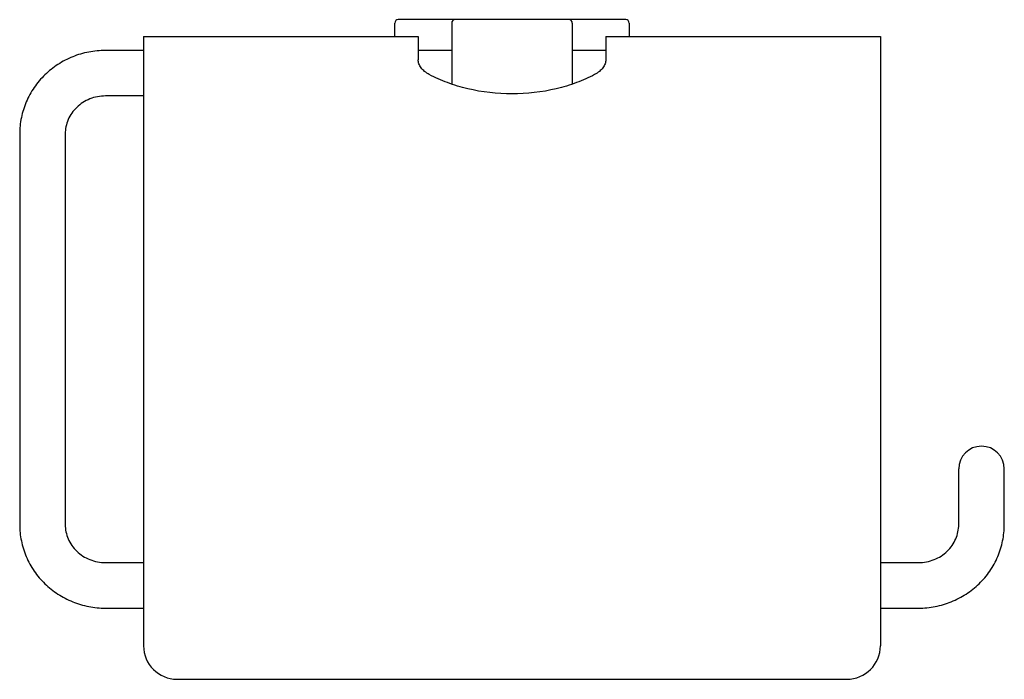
# Model space of a CAD drawing. Header units: millimetres. Extents: x 4049.602 to 4049.749, y 1923.15 to 1923.249.
import ezdxf

# ---------------------------------------------------------------- set-up
doc = ezdxf.new("R2010")
doc.units = ezdxf.units.MM
doc.layers.add('SANINDUSA', color=3, linetype='Continuous')

msp = doc.modelspace()

# ---------------------------------------------------------------- linework, layer by layer
at = {"layer": 'SANINDUSA'}
for p, q in [((4049.65786, 1923.2461), (4049.65786, 1923.2481)), ((4049.69236, 1923.2486), (4049.65836, 1923.2486)), ((4049.66636, 1923.2481), (4049.66636, 1923.23897)), ((4049.68436, 1923.2481), (4049.68436, 1923.23897)), ((4049.69286, 1923.2481), (4049.69286, 1923.2461)), ((4049.62036, 1923.2461), (4049.62036, 1923.15506)), ((4049.62036, 1923.2461), (4049.66136, 1923.2461)), ((4049.66136, 1923.2461), (4049.66136, 1923.24527)), ((4049.66136, 1923.24527), (4049.66136, 1923.24259)), ((4049.68936, 1923.2461), (4049.68936, 1923.24259)), ((4049.68936, 1923.2461), (4049.73036, 1923.2461)), ((4049.73036, 1923.2461), (4049.73036, 1923.24527)), ((4049.73036, 1923.24527), (4049.73036, 1923.15506)), ((4049.62036, 1923.244), (4049.61466, 1923.244)), ((4049.66636, 1923.244), (4049.66136, 1923.244)), ((4049.68936, 1923.244), (4049.68436, 1923.244)), ((4049.62036, 1923.2372), (4049.61466, 1923.2372)), ((4049.60186, 1923.23152), (4049.60186, 1923.17317)), ((4049.60866, 1923.23152), (4049.60866, 1923.17317)), ((4049.74206, 1923.17317), (4049.74206, 1923.18148)), ((4049.74886, 1923.17317), (4049.74886, 1923.18148)), ((4049.61466, 1923.16749), (4049.62036, 1923.16749)), ((4049.73036, 1923.16749), (4049.73606, 1923.16749)), ((4049.61466, 1923.16069), (4049.62036, 1923.16069)), ((4049.73036, 1923.16069), (4049.73606, 1923.16069)), ((4049.62536, 1923.15006), (4049.72536, 1923.15006))]:
    msp.add_line(p, q, dxfattribs=at)
for centre, radius, start, end in [((4049.65836, 1923.2481), 0.0005, 90, 180), ((4049.66686, 1923.2481), 0.0005, 90, 180), ((4049.68386, 1923.2481), 0.0005, 0, 90), ((4049.69236, 1923.2481), 0.0005, 0, 90), ((4049.74546, 1923.18148), 0.0034, 0, 180), ((4049.62536, 1923.15506), 0.005, 180, 270), ((4049.72536, 1923.15506), 0.005, 270, 0)]:
    msp.add_arc(centre, radius, start, end, dxfattribs=at)
for points, knots in [([(4049.61466, 1923.244), (4049.61383, 1923.244), (4049.61216, 1923.24384), (4049.60975, 1923.24313), (4049.60753, 1923.24197), (4049.60557, 1923.24042), (4049.60397, 1923.23852), (4049.60277, 1923.23634), (4049.60203, 1923.23398), (4049.60186, 1923.23234), (4049.60186, 1923.23152)], [0, 0, 0, 0, 0.126132, 0.252089, 0.377724, 0.502941, 0.62771, 0.75207, 0.876118, 1, 1, 1, 1]), ([(4049.66302, 1923.2404), (4049.66278, 1923.24054), (4049.66233, 1923.24083), (4049.66179, 1923.24136), (4049.66144, 1923.24196), (4049.66136, 1923.24238), (4049.66136, 1923.24259)], [0, 0, 0, 0, 0.294624, 0.556183, 0.787858, 1, 1, 1, 1]), ([(4049.68936, 1923.24259), (4049.68936, 1923.24238), (4049.68928, 1923.24196), (4049.68894, 1923.24136), (4049.6884, 1923.24083), (4049.68795, 1923.24054), (4049.6877, 1923.2404)], [0, 0, 0, 0, 0.212141, 0.443816, 0.705375, 1, 1, 1, 1]), ([(4049.6877, 1923.2404), (4049.68683, 1923.23994), (4049.68496, 1923.2391), (4049.68087, 1923.23788), (4049.67536, 1923.23726), (4049.66985, 1923.23788), (4049.66577, 1923.2391), (4049.66389, 1923.23994), (4049.66302, 1923.2404)], [0, 0, 0, 0, 0.115837, 0.239541, 0.5, 0.760459, 0.884163, 1, 1, 1, 1]), ([(4049.61466, 1923.2372), (4049.61387, 1923.2372), (4049.61229, 1923.2369), (4049.6103, 1923.23563), (4049.60897, 1923.23374), (4049.60866, 1923.23225), (4049.60866, 1923.23152)], [0, 0, 0, 0, 0.259857, 0.514092, 0.760071, 1, 1, 1, 1]), ([(4049.60186, 1923.17317), (4049.60186, 1923.17236), (4049.60203, 1923.17071), (4049.60277, 1923.16835), (4049.60397, 1923.16618), (4049.60557, 1923.16427), (4049.60753, 1923.16272), (4049.60975, 1923.16156), (4049.61216, 1923.16085), (4049.61383, 1923.16069), (4049.61466, 1923.16069)], [0, 0, 0, 0, 0.123882, 0.24793, 0.37229, 0.497059, 0.622277, 0.747911, 0.873869, 1, 1, 1, 1]), ([(4049.60866, 1923.17317), (4049.60866, 1923.17245), (4049.60897, 1923.17095), (4049.6103, 1923.16907), (4049.61229, 1923.16779), (4049.61387, 1923.16749), (4049.61466, 1923.16749)], [0, 0, 0, 0, 0.239929, 0.485908, 0.740143, 1, 1, 1, 1]), ([(4049.73606, 1923.16069), (4049.7369, 1923.16069), (4049.73857, 1923.16085), (4049.74097, 1923.16156), (4049.7432, 1923.16272), (4049.74515, 1923.16427), (4049.74676, 1923.16618), (4049.74796, 1923.16835), (4049.7487, 1923.17071), (4049.74886, 1923.17236), (4049.74886, 1923.17317)], [0, 0, 0, 0, 0.126132, 0.252089, 0.377724, 0.502941, 0.62771, 0.75207, 0.876118, 1, 1, 1, 1]), ([(4049.73606, 1923.16749), (4049.73685, 1923.16749), (4049.73843, 1923.16779), (4049.74043, 1923.16907), (4049.74175, 1923.17095), (4049.74206, 1923.17245), (4049.74206, 1923.17317)], [0, 0, 0, 0, 0.259857, 0.514092, 0.760071, 1, 1, 1, 1])]:
    msp.add_open_spline(points, degree=3, knots=knots, dxfattribs=at)

doc.saveas('drawing.dxf')
